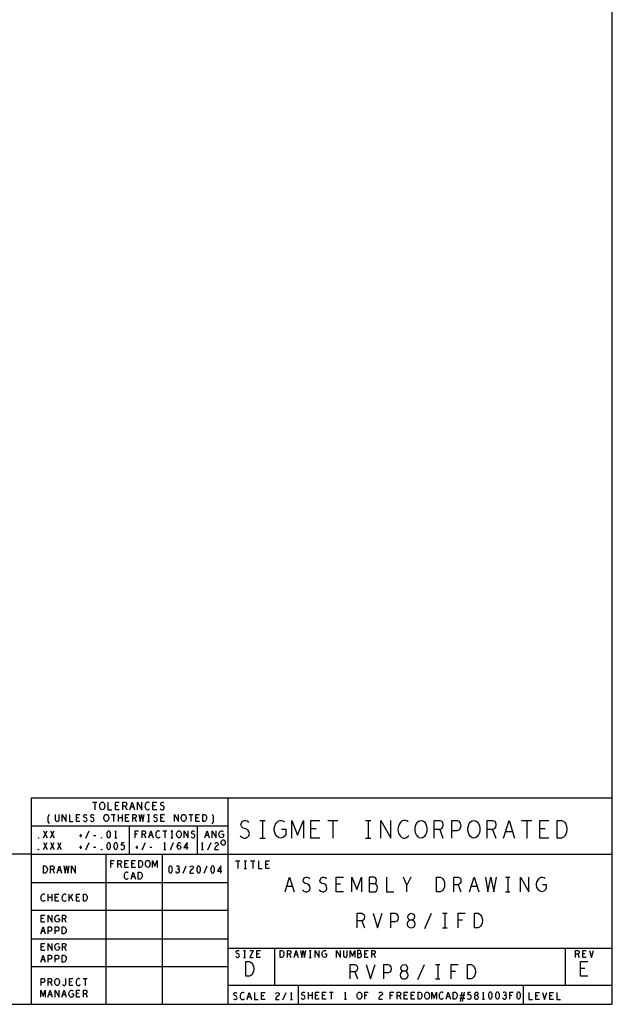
# Model space of a CAD drawing. Extents: x 23.5 to 56.5, y 21.5 to 42.5.
# Tile 14 of 15: x 50.2 to 56.5, y 21.5 to 32. Entities that reach past the tile are written whole.
import ezdxf

# ---------------------------------------------------------------- set-up
doc = ezdxf.new("R2010")
doc.units = 0
doc.layers.add('RVP8-IFD_E_tas', color=2, linetype='CONTINUOUS')

msp = doc.modelspace()

# ---------------------------------------------------------------- linework, layer by layer
at = {"layer": 'RVP8-IFD_E_tas'}
for points in [[(23.545, 21.545), (56.545, 21.545), (56.545, 42.545), (23.545, 42.545), (23.545, 21.545), (23.545, 21.545)], [(51.105, 23.62), (51.097, 23.621), (51.09, 23.627), (51.084, 23.635), (51.08, 23.644), (51.078, 23.655), (51.078, 23.665), (51.08, 23.676), (51.084, 23.685), (51.09, 23.693), (51.097, 23.699), (51.105, 23.7), (51.113, 23.699), (51.12, 23.693), (51.126, 23.685), (51.13, 23.676), (51.132, 23.665), (51.132, 23.655), (51.13, 23.644), (51.126, 23.635), (51.12, 23.627), (51.113, 23.621), (51.105, 23.62)], [(51.148, 23.495), (51.14, 23.496), (51.134, 23.501), (51.128, 23.509), (51.125, 23.517), (51.123, 23.528), (51.123, 23.538), (51.125, 23.548), (51.128, 23.556), (51.134, 23.564), (51.14, 23.569), (51.148, 23.57), (51.155, 23.569), (51.162, 23.564), (51.168, 23.556), (51.171, 23.548), (51.173, 23.538), (51.173, 23.528), (51.171, 23.517), (51.168, 23.509), (51.162, 23.501), (51.155, 23.496), (51.148, 23.495)], [(51.973, 23.495), (51.965, 23.496), (51.959, 23.501), (51.953, 23.509), (51.95, 23.517), (51.948, 23.528), (51.948, 23.538), (51.95, 23.548), (51.953, 23.556), (51.959, 23.564), (51.965, 23.569), (51.973, 23.57), (51.98, 23.569), (51.987, 23.564), (51.993, 23.556), (51.996, 23.548), (51.998, 23.538), (51.998, 23.528), (51.996, 23.517), (51.993, 23.509), (51.987, 23.501), (51.98, 23.496), (51.973, 23.495)], [(52.178, 23.495), (52.178, 23.57), (52.196, 23.57), (52.204, 23.566), (52.209, 23.561), (52.214, 23.554), (52.218, 23.545), (52.218, 23.532), (52.218, 23.52), (52.214, 23.511), (52.209, 23.504), (52.204, 23.499), (52.196, 23.495), (52.178, 23.495)], [(54.505, 23.318), (54.486, 23.321), (54.469, 23.334), (54.455, 23.353), (54.446, 23.374), (54.441, 23.399), (54.441, 23.424), (54.446, 23.45), (54.455, 23.472), (54.469, 23.49), (54.486, 23.503), (54.505, 23.506), (54.523, 23.503), (54.54, 23.49), (54.554, 23.472), (54.563, 23.45), (54.568, 23.424), (54.568, 23.399), (54.563, 23.374), (54.554, 23.353), (54.54, 23.334), (54.523, 23.321), (54.505, 23.318)], [(55.069, 23.318), (55.05, 23.321), (55.033, 23.334), (55.019, 23.353), (55.01, 23.374), (55.005, 23.399), (55.005, 23.424), (55.01, 23.45), (55.019, 23.472), (55.033, 23.49), (55.05, 23.503), (55.069, 23.506), (55.087, 23.503), (55.104, 23.49), (55.118, 23.472), (55.127, 23.45), (55.132, 23.424), (55.132, 23.399), (55.127, 23.374), (55.118, 23.353), (55.104, 23.334), (55.087, 23.321), (55.069, 23.318)], [(55.957, 23.318), (55.957, 23.506), (56.004, 23.506), (56.023, 23.497), (56.037, 23.484), (56.049, 23.465), (56.058, 23.443), (56.06, 23.412), (56.058, 23.381), (56.049, 23.359), (56.037, 23.34), (56.023, 23.327), (56.004, 23.318), (55.957, 23.318)], [(50.423, 23.317), (50.421, 23.319), (50.421, 23.321), (50.423, 23.323), (50.425, 23.321), (50.425, 23.319), (50.423, 23.317)], [(51.098, 23.317), (51.096, 23.319), (51.096, 23.321), (51.098, 23.323), (51.1, 23.321), (51.1, 23.319), (51.098, 23.317)], [(51.173, 23.395), (51.166, 23.392), (51.16, 23.386), (51.156, 23.379), (51.153, 23.369), (51.153, 23.358), (51.153, 23.346), (51.156, 23.336), (51.16, 23.329), (51.166, 23.323), (51.173, 23.32), (51.181, 23.323), (51.186, 23.329), (51.19, 23.336), (51.193, 23.346), (51.194, 23.358), (51.193, 23.369), (51.19, 23.379), (51.186, 23.386), (51.181, 23.392), (51.173, 23.395)], [(51.923, 23.32), (51.916, 23.321), (51.909, 23.326), (51.903, 23.334), (51.9, 23.343), (51.898, 23.353), (51.898, 23.362), (51.9, 23.372), (51.903, 23.381), (51.909, 23.389), (51.916, 23.394), (51.923, 23.395), (51.931, 23.394), (51.937, 23.389), (51.943, 23.381), (51.946, 23.372), (51.948, 23.362), (51.948, 23.353), (51.946, 23.343), (51.943, 23.334), (51.937, 23.326), (51.931, 23.321), (51.923, 23.32)], [(51.173, 23.27), (51.166, 23.267), (51.16, 23.261), (51.156, 23.254), (51.153, 23.244), (51.153, 23.233), (51.153, 23.221), (51.156, 23.211), (51.16, 23.204), (51.166, 23.198), (51.173, 23.195), (51.181, 23.198), (51.186, 23.204), (51.19, 23.211), (51.193, 23.221), (51.194, 23.233), (51.193, 23.244), (51.19, 23.254), (51.186, 23.261), (51.181, 23.267), (51.173, 23.27)], [(51.248, 23.27), (51.241, 23.267), (51.235, 23.261), (51.231, 23.254), (51.228, 23.244), (51.228, 23.233), (51.228, 23.221), (51.231, 23.211), (51.235, 23.204), (51.241, 23.198), (51.248, 23.195), (51.256, 23.198), (51.261, 23.204), (51.265, 23.211), (51.268, 23.221), (51.269, 23.233), (51.268, 23.244), (51.265, 23.254), (51.261, 23.261), (51.256, 23.267), (51.248, 23.27)], [(52.42, 23.27), (52.42, 23.274), (52.418, 23.279), (52.417, 23.282), (52.414, 23.286), (52.411, 23.289), (52.408, 23.292), (52.404, 23.294), (52.399, 23.295), (52.395, 23.295), (52.391, 23.295), (52.386, 23.294), (52.382, 23.292), (52.379, 23.289), (52.376, 23.286), (52.373, 23.282), (52.371, 23.279), (52.37, 23.274), (52.37, 23.27), (52.37, 23.266), (52.371, 23.261), (52.373, 23.257), (52.376, 23.254), (52.379, 23.251), (52.382, 23.248), (52.386, 23.247), (52.391, 23.245), (52.395, 23.245), (52.399, 23.245), (52.404, 23.247), (52.408, 23.248), (52.411, 23.251), (52.414, 23.254), (52.417, 23.257), (52.418, 23.261), (52.42, 23.266), (52.42, 23.27), (52.42, 23.27)], [(50.423, 23.192), (50.421, 23.194), (50.421, 23.196), (50.423, 23.198), (50.425, 23.196), (50.425, 23.194), (50.423, 23.192)], [(51.098, 23.192), (51.096, 23.194), (51.096, 23.196), (51.098, 23.198), (51.1, 23.196), (51.1, 23.194), (51.098, 23.192)], [(50.478, 22.945), (50.478, 23.02), (50.496, 23.02), (50.504, 23.016), (50.509, 23.011), (50.514, 23.004), (50.518, 22.995), (50.519, 22.983), (50.518, 22.97), (50.514, 22.961), (50.509, 22.954), (50.504, 22.949), (50.496, 22.945), (50.478, 22.945)], [(51.494, 23.005), (51.494, 23.08), (51.513, 23.08), (51.521, 23.076), (51.526, 23.071), (51.531, 23.064), (51.535, 23.055), (51.535, 23.042), (51.535, 23.03), (51.531, 23.021), (51.526, 23.014), (51.521, 23.009), (51.513, 23.005), (51.494, 23.005)], [(51.59, 23.005), (51.583, 23.006), (51.576, 23.011), (51.57, 23.019), (51.567, 23.028), (51.565, 23.038), (51.565, 23.048), (51.567, 23.058), (51.57, 23.066), (51.576, 23.074), (51.583, 23.079), (51.59, 23.08), (51.597, 23.079), (51.604, 23.074), (51.61, 23.066), (51.613, 23.058), (51.615, 23.048), (51.615, 23.038), (51.613, 23.028), (51.61, 23.019), (51.604, 23.011), (51.597, 23.006), (51.59, 23.005)], [(51.833, 23.02), (51.825, 23.017), (51.819, 23.011), (51.816, 23.004), (51.813, 22.994), (51.812, 22.983), (51.813, 22.971), (51.816, 22.961), (51.819, 22.954), (51.825, 22.948), (51.833, 22.945), (51.84, 22.948), (51.846, 22.954), (51.849, 22.961), (51.852, 22.971), (51.853, 22.983), (51.852, 22.994), (51.849, 23.004), (51.846, 23.011), (51.84, 23.017), (51.833, 23.02)], [(52.132, 23.02), (52.125, 23.017), (52.119, 23.011), (52.116, 23.004), (52.113, 22.994), (52.112, 22.983), (52.113, 22.971), (52.116, 22.961), (52.119, 22.954), (52.125, 22.948), (52.132, 22.945), (52.14, 22.948), (52.146, 22.954), (52.149, 22.961), (52.152, 22.971), (52.153, 22.983), (52.152, 22.994), (52.149, 23.004), (52.146, 23.011), (52.14, 23.017), (52.132, 23.02)], [(52.283, 23.02), (52.275, 23.017), (52.269, 23.011), (52.266, 23.004), (52.263, 22.994), (52.262, 22.983), (52.263, 22.971), (52.266, 22.961), (52.269, 22.954), (52.275, 22.948), (52.283, 22.945), (52.29, 22.948), (52.296, 22.954), (52.299, 22.961), (52.302, 22.971), (52.303, 22.983), (52.302, 22.994), (52.299, 23.004), (52.296, 23.011), (52.29, 23.017), (52.283, 23.02)], [(51.489, 22.88), (51.489, 22.955), (51.508, 22.955), (51.516, 22.951), (51.521, 22.946), (51.526, 22.939), (51.53, 22.93), (51.53, 22.917), (51.53, 22.905), (51.526, 22.896), (51.521, 22.889), (51.516, 22.884), (51.508, 22.88), (51.489, 22.88)], [(54.671, 22.745), (54.671, 22.901), (54.71, 22.901), (54.725, 22.893), (54.737, 22.883), (54.747, 22.867), (54.754, 22.849), (54.756, 22.823), (54.754, 22.797), (54.747, 22.779), (54.737, 22.763), (54.725, 22.753), (54.71, 22.745), (54.671, 22.745)], [(50.903, 22.645), (50.903, 22.72), (50.921, 22.72), (50.929, 22.716), (50.934, 22.711), (50.939, 22.704), (50.943, 22.695), (50.944, 22.683), (50.943, 22.67), (50.939, 22.661), (50.934, 22.654), (50.929, 22.649), (50.921, 22.645), (50.903, 22.645)], [(54.401, 22.36), (54.414, 22.363), (54.43, 22.37), (54.439, 22.383), (54.443, 22.402), (54.439, 22.42), (54.428, 22.435), (54.41, 22.443), (54.391, 22.443), (54.379, 22.448), (54.369, 22.461), (54.365, 22.48), (54.371, 22.498), (54.385, 22.511), (54.401, 22.516), (54.416, 22.511), (54.43, 22.498), (54.436, 22.48), (54.432, 22.461), (54.422, 22.448), (54.41, 22.443), (54.391, 22.443), (54.373, 22.435), (54.361, 22.42), (54.358, 22.402), (54.361, 22.383), (54.371, 22.37), (54.387, 22.363), (54.401, 22.36)], [(55.074, 22.36), (55.074, 22.516), (55.113, 22.516), (55.128, 22.508), (55.14, 22.498), (55.15, 22.482), (55.157, 22.464), (55.159, 22.438), (55.157, 22.412), (55.15, 22.394), (55.14, 22.378), (55.128, 22.368), (55.113, 22.36), (55.074, 22.36)], [(50.678, 22.295), (50.678, 22.37), (50.696, 22.37), (50.704, 22.366), (50.709, 22.361), (50.714, 22.354), (50.718, 22.345), (50.718, 22.333), (50.718, 22.32), (50.714, 22.311), (50.709, 22.304), (50.704, 22.299), (50.696, 22.295), (50.678, 22.295)], [(50.678, 21.995), (50.678, 22.07), (50.696, 22.07), (50.704, 22.066), (50.709, 22.061), (50.714, 22.054), (50.718, 22.045), (50.718, 22.032), (50.718, 22.02), (50.714, 22.011), (50.709, 22.004), (50.704, 21.999), (50.696, 21.995), (50.678, 21.995)], [(53.002, 22.045), (53.002, 22.12), (53.021, 22.12), (53.029, 22.116), (53.034, 22.111), (53.039, 22.104), (53.043, 22.095), (53.043, 22.083), (53.043, 22.07), (53.039, 22.061), (53.034, 22.054), (53.029, 22.049), (53.021, 22.045), (53.002, 22.045)], [(52.636, 21.845), (52.636, 22.001), (52.675, 22.001), (52.69, 21.993), (52.702, 21.983), (52.712, 21.967), (52.719, 21.949), (52.721, 21.923), (52.719, 21.897), (52.712, 21.879), (52.702, 21.863), (52.69, 21.853), (52.675, 21.845), (52.636, 21.845)], [(54.326, 21.815), (54.339, 21.818), (54.355, 21.825), (54.364, 21.838), (54.368, 21.857), (54.364, 21.875), (54.353, 21.89), (54.335, 21.898), (54.316, 21.898), (54.304, 21.903), (54.294, 21.916), (54.29, 21.935), (54.296, 21.953), (54.31, 21.966), (54.326, 21.971), (54.341, 21.966), (54.355, 21.953), (54.361, 21.935), (54.357, 21.916), (54.347, 21.903), (54.335, 21.898), (54.316, 21.898), (54.298, 21.89), (54.286, 21.875), (54.283, 21.857), (54.286, 21.838), (54.296, 21.825), (54.312, 21.818), (54.326, 21.815)], [(54.999, 21.815), (54.999, 21.971), (55.038, 21.971), (55.053, 21.963), (55.065, 21.953), (55.075, 21.937), (55.082, 21.919), (55.084, 21.893), (55.082, 21.867), (55.075, 21.849), (55.065, 21.833), (55.053, 21.823), (55.038, 21.815), (54.999, 21.815), (54.999, 21.815)], [(50.623, 21.745), (50.616, 21.746), (50.609, 21.751), (50.603, 21.759), (50.6, 21.767), (50.598, 21.778), (50.598, 21.788), (50.6, 21.798), (50.603, 21.806), (50.609, 21.814), (50.616, 21.819), (50.623, 21.82), (50.631, 21.819), (50.637, 21.814), (50.643, 21.806), (50.646, 21.798), (50.648, 21.788), (50.648, 21.778), (50.646, 21.767), (50.643, 21.759), (50.637, 21.751), (50.631, 21.746), (50.623, 21.745)], [(53.848, 21.6), (53.84, 21.601), (53.834, 21.606), (53.828, 21.614), (53.825, 21.622), (53.823, 21.632), (53.823, 21.642), (53.825, 21.653), (53.828, 21.661), (53.834, 21.669), (53.84, 21.674), (53.848, 21.675), (53.855, 21.674), (53.862, 21.669), (53.868, 21.661), (53.871, 21.653), (53.873, 21.642), (53.873, 21.632), (53.871, 21.622), (53.868, 21.614), (53.862, 21.606), (53.855, 21.601), (53.848, 21.6)], [(54.474, 21.6), (54.474, 21.675), (54.493, 21.675), (54.501, 21.671), (54.506, 21.666), (54.511, 21.659), (54.515, 21.65), (54.515, 21.638), (54.515, 21.625), (54.511, 21.616), (54.506, 21.609), (54.501, 21.604), (54.493, 21.6), (54.474, 21.6)], [(54.57, 21.6), (54.563, 21.601), (54.556, 21.606), (54.55, 21.614), (54.547, 21.622), (54.545, 21.632), (54.545, 21.642), (54.547, 21.653), (54.55, 21.661), (54.556, 21.669), (54.563, 21.674), (54.57, 21.675), (54.577, 21.674), (54.584, 21.669), (54.59, 21.661), (54.593, 21.653), (54.595, 21.642), (54.595, 21.632), (54.593, 21.622), (54.59, 21.614), (54.584, 21.606), (54.577, 21.601), (54.57, 21.6)], [(54.849, 21.6), (54.849, 21.675), (54.868, 21.675), (54.876, 21.671), (54.881, 21.666), (54.886, 21.659), (54.89, 21.65), (54.89, 21.638), (54.89, 21.625), (54.886, 21.616), (54.881, 21.609), (54.876, 21.604), (54.868, 21.6), (54.849, 21.6)], [(55.095, 21.6), (55.102, 21.601), (55.109, 21.605), (55.114, 21.611), (55.116, 21.62), (55.114, 21.629), (55.108, 21.636), (55.1, 21.64), (55.09, 21.64), (55.085, 21.642), (55.08, 21.649), (55.078, 21.657), (55.081, 21.666), (55.088, 21.673), (55.095, 21.675), (55.103, 21.673), (55.109, 21.666), (55.112, 21.657), (55.11, 21.649), (55.105, 21.642), (55.1, 21.64), (55.09, 21.64), (55.082, 21.636), (55.076, 21.629), (55.075, 21.62), (55.076, 21.611), (55.081, 21.605), (55.089, 21.601), (55.095, 21.6)], [(55.245, 21.675), (55.237, 21.673), (55.232, 21.666), (55.228, 21.659), (55.225, 21.649), (55.224, 21.638), (55.225, 21.626), (55.228, 21.616), (55.232, 21.609), (55.237, 21.603), (55.245, 21.6), (55.252, 21.603), (55.258, 21.609), (55.262, 21.616), (55.265, 21.626), (55.265, 21.638), (55.265, 21.649), (55.262, 21.659), (55.258, 21.666), (55.252, 21.673), (55.245, 21.675)], [(55.32, 21.675), (55.313, 21.673), (55.307, 21.666), (55.303, 21.659), (55.3, 21.649), (55.299, 21.638), (55.3, 21.626), (55.303, 21.616), (55.307, 21.609), (55.313, 21.603), (55.32, 21.6), (55.327, 21.603), (55.333, 21.609), (55.337, 21.616), (55.34, 21.626), (55.34, 21.638), (55.34, 21.649), (55.337, 21.659), (55.333, 21.666), (55.327, 21.673), (55.32, 21.675)], [(55.545, 21.675), (55.537, 21.673), (55.532, 21.666), (55.528, 21.659), (55.525, 21.649), (55.525, 21.638), (55.525, 21.626), (55.528, 21.616), (55.532, 21.609), (55.537, 21.603), (55.545, 21.6), (55.553, 21.603), (55.558, 21.609), (55.562, 21.616), (55.565, 21.626), (55.565, 21.638), (55.565, 21.649), (55.562, 21.659), (55.558, 21.666), (55.553, 21.673), (55.545, 21.675)]]:
    msp.add_lwpolyline(points, close=True, dxfattribs=at)
for points in [[(56.545, 23.745), (50.345, 23.745), (50.345, 21.545)], [(52.445, 23.745), (52.445, 21.545)], [(51.002, 23.7), (51.048, 23.7)], [(51.025, 23.7), (51.025, 23.62)], [(51.165, 23.7), (51.165, 23.62), (51.205, 23.62)], [(51.285, 23.62), (51.245, 23.62), (51.245, 23.7), (51.285, 23.7)], [(51.269, 23.661), (51.245, 23.661)], [(51.325, 23.62), (51.325, 23.7), (51.35, 23.7), (51.358, 23.696), (51.363, 23.691), (51.365, 23.68), (51.363, 23.669), (51.357, 23.663), (51.35, 23.659), (51.325, 23.659)], [(51.35, 23.659), (51.365, 23.62)], [(51.4, 23.62), (51.425, 23.7), (51.45, 23.62)], [(51.441, 23.648), (51.409, 23.648)], [(51.482, 23.62), (51.482, 23.7), (51.528, 23.62), (51.528, 23.7)], [(51.607, 23.693), (51.601, 23.697), (51.594, 23.7), (51.586, 23.7), (51.577, 23.696), (51.57, 23.689), (51.565, 23.681), (51.561, 23.668), (51.56, 23.656), (51.562, 23.644), (51.565, 23.636), (51.571, 23.628), (51.578, 23.623), (51.585, 23.62), (51.592, 23.62), (51.599, 23.623), (51.605, 23.627), (51.61, 23.632)], [(51.685, 23.62), (51.645, 23.62), (51.645, 23.7), (51.685, 23.7)], [(51.669, 23.661), (51.645, 23.661)], [(51.724, 23.631), (51.732, 23.624), (51.741, 23.62), (51.749, 23.62), (51.757, 23.624), (51.763, 23.631), (51.766, 23.64), (51.764, 23.649), (51.759, 23.657), (51.75, 23.663), (51.738, 23.665), (51.731, 23.671), (51.728, 23.68), (51.73, 23.689), (51.735, 23.696), (51.742, 23.7), (51.749, 23.7), (51.756, 23.697), (51.762, 23.691)], [(50.543, 23.47), (50.534, 23.483), (50.529, 23.495), (50.529, 23.545), (50.534, 23.558), (50.543, 23.57)], [(50.603, 23.57), (50.603, 23.516), (50.606, 23.505), (50.614, 23.497), (50.623, 23.495), (50.632, 23.497), (50.64, 23.505), (50.644, 23.516), (50.644, 23.57)], [(50.676, 23.495), (50.676, 23.57), (50.72, 23.495), (50.72, 23.57)], [(50.754, 23.57), (50.754, 23.495), (50.792, 23.495)], [(50.867, 23.495), (50.829, 23.495), (50.829, 23.57), (50.867, 23.57)], [(50.852, 23.534), (50.829, 23.534)], [(50.903, 23.505), (50.911, 23.499), (50.919, 23.495), (50.927, 23.495), (50.934, 23.499), (50.94, 23.505), (50.943, 23.514), (50.941, 23.522), (50.936, 23.53), (50.928, 23.535), (50.917, 23.538), (50.91, 23.542), (50.907, 23.551), (50.909, 23.56), (50.914, 23.566), (50.92, 23.57), (50.927, 23.57), (50.933, 23.567), (50.939, 23.561)], [(50.978, 23.505), (50.986, 23.499), (50.994, 23.495), (51.002, 23.495), (51.009, 23.499), (51.015, 23.505), (51.018, 23.514), (51.016, 23.522), (51.011, 23.53), (51.003, 23.535), (50.992, 23.538), (50.985, 23.542), (50.982, 23.551), (50.984, 23.56), (50.989, 23.566), (50.995, 23.57), (51.002, 23.57), (51.008, 23.567), (51.014, 23.561)], [(51.201, 23.57), (51.244, 23.57)], [(51.223, 23.57), (51.223, 23.495)], [(51.278, 23.495), (51.278, 23.57)], [(51.318, 23.532), (51.278, 23.532)], [(51.318, 23.57), (51.318, 23.495)], [(51.392, 23.495), (51.354, 23.495), (51.354, 23.57), (51.392, 23.57)], [(51.377, 23.534), (51.354, 23.534)], [(51.429, 23.495), (51.429, 23.57), (51.453, 23.57), (51.46, 23.566), (51.465, 23.561), (51.467, 23.551), (51.465, 23.541), (51.459, 23.535), (51.453, 23.531), (51.429, 23.531)], [(51.453, 23.531), (51.467, 23.495)], [(51.495, 23.57), (51.508, 23.495), (51.523, 23.57), (51.538, 23.495), (51.551, 23.57)], [(51.587, 23.57), (51.609, 23.57)], [(51.598, 23.57), (51.598, 23.495)], [(51.653, 23.505), (51.661, 23.499), (51.669, 23.495), (51.677, 23.495), (51.684, 23.499), (51.69, 23.505), (51.693, 23.514), (51.691, 23.522), (51.686, 23.53), (51.678, 23.535), (51.667, 23.538), (51.66, 23.542), (51.657, 23.551), (51.659, 23.56), (51.664, 23.566), (51.67, 23.57), (51.677, 23.57), (51.683, 23.567), (51.689, 23.561)], [(51.767, 23.495), (51.729, 23.495), (51.729, 23.57), (51.767, 23.57)], [(51.752, 23.534), (51.729, 23.534)], [(51.876, 23.495), (51.876, 23.57), (51.919, 23.495), (51.919, 23.57)], [(52.027, 23.57), (52.069, 23.57)], [(52.048, 23.57), (52.048, 23.495)], [(52.142, 23.495), (52.104, 23.495), (52.104, 23.57), (52.142, 23.57)], [(52.127, 23.534), (52.104, 23.534)], [(52.278, 23.47), (52.287, 23.483), (52.292, 23.495), (52.292, 23.545), (52.287, 23.558), (52.278, 23.57)], [(52.445, 23.445), (50.345, 23.445)], [(51.395, 23.145), (51.395, 23.445)], [(51.587, 23.495), (51.609, 23.495)], [(52.12, 23.145), (52.12, 23.445)], [(52.575, 23.343), (52.594, 23.327), (52.615, 23.318), (52.634, 23.318), (52.653, 23.327), (52.667, 23.343), (52.674, 23.365), (52.669, 23.387), (52.657, 23.406), (52.636, 23.418), (52.608, 23.424), (52.592, 23.437), (52.584, 23.459), (52.589, 23.481), (52.601, 23.497), (52.617, 23.506), (52.634, 23.506), (52.65, 23.5), (52.665, 23.484)], [(52.784, 23.506), (52.841, 23.506)], [(52.813, 23.506), (52.813, 23.318)], [(53.015, 23.412), (53.062, 23.412), (53.062, 23.356), (53.048, 23.337), (53.031, 23.324), (53.008, 23.318), (52.984, 23.324), (52.968, 23.337), (52.953, 23.356), (52.944, 23.378), (52.939, 23.403), (52.939, 23.424), (52.944, 23.443), (52.953, 23.465), (52.968, 23.484), (52.982, 23.497), (53, 23.506), (53.017, 23.506), (53.036, 23.5), (53.05, 23.487)], [(53.127, 23.318), (53.127, 23.506), (53.188, 23.349), (53.25, 23.506), (53.25, 23.318)], [(53.424, 23.318), (53.329, 23.318), (53.329, 23.506), (53.424, 23.506)], [(53.386, 23.415), (53.329, 23.415)], [(53.511, 23.506), (53.618, 23.506)], [(53.564, 23.506), (53.564, 23.318)], [(53.912, 23.506), (53.969, 23.506)], [(53.94, 23.506), (53.94, 23.318)], [(54.075, 23.318), (54.075, 23.506), (54.182, 23.318), (54.182, 23.506)], [(54.368, 23.49), (54.354, 23.5), (54.338, 23.506), (54.319, 23.506), (54.298, 23.497), (54.281, 23.481), (54.27, 23.462), (54.26, 23.431), (54.258, 23.403), (54.263, 23.374), (54.27, 23.356), (54.284, 23.337), (54.3, 23.324), (54.317, 23.318), (54.333, 23.318), (54.349, 23.324), (54.363, 23.334), (54.375, 23.346)], [(54.646, 23.318), (54.646, 23.506), (54.704, 23.506), (54.723, 23.497), (54.735, 23.484), (54.739, 23.459), (54.735, 23.434), (54.721, 23.418), (54.704, 23.409), (54.646, 23.409)], [(54.833, 23.318), (54.833, 23.506), (54.89, 23.506), (54.909, 23.497), (54.923, 23.475), (54.928, 23.45), (54.923, 23.424), (54.911, 23.406), (54.89, 23.396), (54.833, 23.396)], [(55.209, 23.318), (55.209, 23.506), (55.268, 23.506), (55.287, 23.497), (55.299, 23.484), (55.304, 23.459), (55.299, 23.434), (55.285, 23.418), (55.268, 23.409), (55.209, 23.409)], [(55.386, 23.318), (55.444, 23.506), (55.503, 23.318)], [(55.578, 23.506), (55.687, 23.506)], [(55.632, 23.506), (55.632, 23.318)], [(55.868, 23.318), (55.773, 23.318), (55.773, 23.506), (55.868, 23.506)], [(55.83, 23.415), (55.773, 23.415)], [(50.478, 23.32), (50.518, 23.395)], [(50.478, 23.395), (50.518, 23.32)], [(50.553, 23.32), (50.593, 23.395)], [(50.553, 23.395), (50.593, 23.32)], [(50.863, 23.345), (50.885, 23.345)], [(50.873, 23.361), (50.873, 23.329)], [(50.931, 23.317), (50.965, 23.395)], [(51.011, 23.345), (51.035, 23.345)], [(51.248, 23.32), (51.248, 23.395), (51.237, 23.38)], [(51.237, 23.32), (51.259, 23.32)], [(51.455, 23.32), (51.455, 23.395), (51.491, 23.395)], [(51.478, 23.359), (51.455, 23.359)], [(51.529, 23.32), (51.529, 23.395), (51.553, 23.395), (51.56, 23.391), (51.565, 23.386), (51.567, 23.376), (51.565, 23.366), (51.559, 23.36), (51.553, 23.356), (51.529, 23.356)], [(51.553, 23.356), (51.567, 23.32)], [(51.6, 23.32), (51.623, 23.395), (51.646, 23.32)], [(51.638, 23.346), (51.608, 23.346)], [(51.718, 23.389), (51.713, 23.392), (51.706, 23.395), (51.699, 23.395), (51.69, 23.391), (51.684, 23.385), (51.679, 23.378), (51.676, 23.365), (51.675, 23.354), (51.676, 23.343), (51.679, 23.335), (51.685, 23.327), (51.692, 23.323), (51.698, 23.32), (51.704, 23.32), (51.711, 23.323), (51.717, 23.326), (51.721, 23.331)], [(51.751, 23.395), (51.794, 23.395)], [(51.773, 23.395), (51.773, 23.32)], [(51.837, 23.395), (51.859, 23.395)], [(51.837, 23.32), (51.859, 23.32)], [(51.848, 23.395), (51.848, 23.32)], [(51.977, 23.32), (51.977, 23.395), (52.02, 23.32), (52.02, 23.395)], [(52.053, 23.33), (52.061, 23.324), (52.069, 23.32), (52.077, 23.32), (52.084, 23.324), (52.09, 23.33), (52.093, 23.339), (52.091, 23.347), (52.086, 23.355), (52.078, 23.36), (52.067, 23.362), (52.06, 23.368), (52.057, 23.376), (52.059, 23.385), (52.064, 23.391), (52.07, 23.395), (52.077, 23.395), (52.083, 23.392), (52.089, 23.386)], [(52.2, 23.32), (52.223, 23.395), (52.246, 23.32)], [(52.238, 23.346), (52.208, 23.346)], [(52.277, 23.32), (52.277, 23.395), (52.319, 23.32), (52.319, 23.395)], [(52.379, 23.358), (52.397, 23.358), (52.397, 23.335), (52.392, 23.327), (52.385, 23.323), (52.376, 23.32), (52.367, 23.323), (52.36, 23.327), (52.354, 23.335), (52.351, 23.344), (52.349, 23.354), (52.349, 23.362), (52.351, 23.37), (52.354, 23.379), (52.36, 23.386), (52.366, 23.391), (52.373, 23.395), (52.38, 23.395), (52.387, 23.392), (52.393, 23.388)], [(52.784, 23.318), (52.841, 23.318)], [(53.912, 23.318), (53.969, 23.318)], [(54.704, 23.409), (54.739, 23.318)], [(55.268, 23.409), (55.304, 23.318)], [(55.482, 23.384), (55.407, 23.384)], [(50.478, 23.195), (50.518, 23.27)], [(50.478, 23.27), (50.518, 23.195)], [(50.553, 23.195), (50.593, 23.27)], [(50.553, 23.27), (50.593, 23.195)], [(50.628, 23.195), (50.668, 23.27)], [(50.628, 23.27), (50.668, 23.195)], [(50.863, 23.22), (50.885, 23.22)], [(50.873, 23.236), (50.873, 23.204)], [(50.931, 23.192), (50.965, 23.27)], [(51.011, 23.22), (51.035, 23.22)], [(51.303, 23.206), (51.308, 23.2), (51.315, 23.196), (51.323, 23.195), (51.331, 23.198), (51.338, 23.202), (51.343, 23.211), (51.343, 23.221), (51.342, 23.231), (51.337, 23.237), (51.331, 23.243), (51.324, 23.244), (51.317, 23.243), (51.309, 23.237), (51.312, 23.27), (51.337, 23.27)], [(51.463, 23.22), (51.485, 23.22)], [(51.473, 23.236), (51.473, 23.204)], [(51.531, 23.192), (51.565, 23.27)], [(51.611, 23.22), (51.635, 23.22)], [(51.773, 23.195), (51.773, 23.27), (51.762, 23.255)], [(51.831, 23.192), (51.865, 23.27)], [(51.905, 23.226), (51.912, 23.235), (51.917, 23.24), (51.925, 23.243), (51.931, 23.24), (51.936, 23.235), (51.94, 23.228), (51.941, 23.219), (51.94, 23.211), (51.936, 23.204), (51.931, 23.198), (51.924, 23.195), (51.917, 23.198), (51.91, 23.205), (51.906, 23.216), (51.905, 23.229), (51.907, 23.245), (51.91, 23.254), (51.915, 23.263), (51.921, 23.269), (51.928, 23.27), (51.934, 23.267), (51.939, 23.261)], [(52.009, 23.195), (52.009, 23.27), (51.975, 23.216), (52.021, 23.216)], [(52.173, 23.195), (52.173, 23.27), (52.162, 23.255)], [(52.231, 23.192), (52.265, 23.27)], [(52.305, 23.257), (52.311, 23.265), (52.317, 23.269), (52.325, 23.27), (52.334, 23.267), (52.341, 23.261), (52.343, 23.254), (52.342, 23.246), (52.338, 23.24), (52.319, 23.228), (52.311, 23.219), (52.305, 23.206), (52.303, 23.195), (52.343, 23.195)], [(50.345, 23.145), (44.47, 23.145), (44.47, 21.545)], [(50.345, 23.145), (56.545, 23.145)], [(51.145, 21.545), (51.145, 23.145)], [(51.745, 23.145), (51.745, 21.545)], [(51.762, 23.195), (51.784, 23.195)], [(52.162, 23.195), (52.184, 23.195)], [(50.554, 22.945), (50.554, 23.02), (50.578, 23.02), (50.585, 23.016), (50.59, 23.011), (50.592, 23.001), (50.59, 22.991), (50.584, 22.985), (50.578, 22.981), (50.554, 22.981)], [(50.625, 22.945), (50.648, 23.02), (50.671, 22.945)], [(50.695, 23.02), (50.708, 22.945), (50.723, 23.02), (50.738, 22.945), (50.751, 23.02)], [(50.777, 22.945), (50.777, 23.02), (50.819, 22.945), (50.819, 23.02)], [(51.197, 23.005), (51.197, 23.08), (51.233, 23.08)], [(51.22, 23.044), (51.197, 23.044)], [(51.271, 23.005), (51.271, 23.08), (51.295, 23.08), (51.302, 23.076), (51.307, 23.071), (51.309, 23.061), (51.307, 23.051), (51.301, 23.045), (51.295, 23.041), (51.271, 23.041)], [(51.295, 23.041), (51.309, 23.005)], [(51.384, 23.005), (51.346, 23.005), (51.346, 23.08), (51.384, 23.08)], [(51.369, 23.044), (51.346, 23.044)], [(51.459, 23.005), (51.421, 23.005), (51.421, 23.08), (51.459, 23.08)], [(51.444, 23.044), (51.421, 23.044)], [(51.641, 23.005), (51.641, 23.08), (51.665, 23.017), (51.689, 23.08), (51.689, 23.005)], [(51.914, 22.985), (51.92, 22.989), (51.924, 22.995), (51.926, 23.003), (51.924, 23.01), (51.92, 23.016), (51.911, 23.02), (51.903, 23.019), (51.894, 23.014)], [(51.966, 22.942), (51.999, 23.02)], [(52.04, 23.007), (52.045, 23.015), (52.052, 23.019), (52.059, 23.02), (52.069, 23.017), (52.075, 23.011), (52.077, 23.004), (52.076, 22.996), (52.072, 22.99), (52.054, 22.978), (52.045, 22.969), (52.04, 22.956), (52.038, 22.945), (52.077, 22.945)], [(52.191, 22.942), (52.224, 23.02)], [(52.369, 22.945), (52.369, 23.02), (52.334, 22.966), (52.381, 22.966)], [(52.527, 23.075), (52.573, 23.075)], [(52.55, 23.075), (52.55, 22.995)], [(52.618, 23.075), (52.642, 23.075)], [(52.618, 22.995), (52.642, 22.995)], [(52.63, 23.075), (52.63, 22.995)], [(52.687, 23.075), (52.733, 23.075)], [(52.71, 23.075), (52.71, 22.995)], [(52.77, 23.075), (52.77, 22.995), (52.81, 22.995)], [(52.89, 22.995), (52.85, 22.995), (52.85, 23.075), (52.89, 23.075)], [(52.874, 23.036), (52.85, 23.036)], [(50.578, 22.981), (50.592, 22.945)], [(50.663, 22.971), (50.633, 22.971)], [(51.381, 22.949), (51.375, 22.952), (51.368, 22.955), (51.361, 22.955), (51.353, 22.951), (51.346, 22.945), (51.341, 22.938), (51.338, 22.925), (51.337, 22.914), (51.339, 22.903), (51.341, 22.895), (51.347, 22.888), (51.354, 22.882), (51.36, 22.88), (51.367, 22.88), (51.373, 22.882), (51.379, 22.886), (51.383, 22.891)], [(51.412, 22.88), (51.435, 22.955), (51.458, 22.88)], [(51.45, 22.906), (51.42, 22.906)], [(51.887, 22.96), (51.893, 22.951), (51.9, 22.946), (51.908, 22.945), (51.916, 22.946), (51.923, 22.952), (51.928, 22.96), (51.929, 22.968), (51.927, 22.976), (51.921, 22.983), (51.914, 22.985), (51.906, 22.985)], [(53.054, 22.745), (53.103, 22.901), (53.151, 22.745)], [(53.241, 22.766), (53.256, 22.753), (53.274, 22.745), (53.289, 22.745), (53.305, 22.753), (53.317, 22.766), (53.322, 22.784), (53.319, 22.802), (53.309, 22.818), (53.291, 22.828), (53.268, 22.833), (53.254, 22.844), (53.248, 22.862), (53.252, 22.88), (53.262, 22.893), (53.276, 22.901), (53.289, 22.901), (53.303, 22.896), (53.315, 22.883)], [(53.42, 22.766), (53.435, 22.753), (53.453, 22.745), (53.468, 22.745), (53.484, 22.753), (53.496, 22.766), (53.501, 22.784), (53.498, 22.802), (53.488, 22.818), (53.47, 22.828), (53.447, 22.833), (53.433, 22.844), (53.427, 22.862), (53.431, 22.88), (53.441, 22.893), (53.455, 22.901), (53.468, 22.901), (53.482, 22.896), (53.494, 22.883)], [(53.679, 22.745), (53.6, 22.745), (53.6, 22.901), (53.679, 22.901)], [(53.768, 22.745), (53.768, 22.901), (53.819, 22.771), (53.869, 22.901), (53.869, 22.745)], [(54.013, 22.828), (54.021, 22.836), (54.027, 22.849), (54.031, 22.867), (54.027, 22.883), (54.019, 22.893), (54.005, 22.901), (53.953, 22.901), (53.953, 22.745), (54.017, 22.745), (54.031, 22.755), (54.038, 22.771), (54.042, 22.789), (54.038, 22.807), (54.027, 22.823), (54.013, 22.828), (53.953, 22.828)], [(54.138, 22.901), (54.138, 22.745), (54.215, 22.745)], [(54.355, 22.745), (54.355, 22.815), (54.317, 22.901)], [(54.395, 22.901), (54.355, 22.815)], [(54.854, 22.745), (54.854, 22.901), (54.902, 22.901), (54.918, 22.893), (54.928, 22.883), (54.931, 22.862), (54.928, 22.841), (54.916, 22.828), (54.902, 22.82), (54.854, 22.82)], [(55.023, 22.745), (55.071, 22.901), (55.12, 22.745)], [(55.192, 22.901), (55.219, 22.745), (55.25, 22.901), (55.282, 22.745), (55.309, 22.901)], [(55.406, 22.901), (55.453, 22.901)], [(55.43, 22.901), (55.43, 22.745)], [(55.564, 22.745), (55.564, 22.901), (55.653, 22.745), (55.653, 22.901)], [(55.799, 22.823), (55.838, 22.823), (55.838, 22.776), (55.826, 22.761), (55.813, 22.75), (55.793, 22.745), (55.774, 22.75), (55.76, 22.761), (55.749, 22.776), (55.741, 22.794), (55.737, 22.815), (55.737, 22.833), (55.741, 22.849), (55.749, 22.867), (55.76, 22.883), (55.772, 22.893), (55.787, 22.901), (55.801, 22.901), (55.817, 22.896), (55.828, 22.885)], [(50.345, 22.845), (52.445, 22.845)], [(53.134, 22.8), (53.071, 22.8)], [(53.647, 22.826), (53.6, 22.826)], [(54.902, 22.82), (54.931, 22.745)], [(55.103, 22.8), (55.04, 22.8)], [(50.493, 22.714), (50.488, 22.718), (50.481, 22.72), (50.474, 22.72), (50.465, 22.716), (50.459, 22.71), (50.454, 22.702), (50.451, 22.69), (50.45, 22.679), (50.451, 22.667), (50.454, 22.66), (50.46, 22.653), (50.466, 22.647), (50.473, 22.645), (50.479, 22.645), (50.486, 22.647), (50.492, 22.651), (50.496, 22.656)], [(50.528, 22.645), (50.528, 22.72)], [(50.568, 22.683), (50.528, 22.683)], [(50.568, 22.72), (50.568, 22.645)], [(50.642, 22.645), (50.604, 22.645), (50.604, 22.72), (50.642, 22.72)], [(50.627, 22.684), (50.604, 22.684)], [(50.718, 22.714), (50.713, 22.718), (50.706, 22.72), (50.699, 22.72), (50.69, 22.716), (50.684, 22.71), (50.679, 22.702), (50.676, 22.69), (50.675, 22.679), (50.676, 22.667), (50.679, 22.66), (50.685, 22.653), (50.692, 22.647), (50.698, 22.645), (50.704, 22.645), (50.711, 22.647), (50.717, 22.651), (50.721, 22.656)], [(50.752, 22.645), (50.752, 22.72)], [(50.788, 22.72), (50.752, 22.674)], [(50.793, 22.645), (50.768, 22.695)], [(50.867, 22.645), (50.829, 22.645), (50.829, 22.72), (50.867, 22.72)], [(50.852, 22.684), (50.829, 22.684)], [(55.406, 22.745), (55.453, 22.745)], [(52.445, 22.545), (50.345, 22.545)], [(50.492, 22.42), (50.454, 22.42), (50.454, 22.495), (50.492, 22.495)], [(50.527, 22.42), (50.527, 22.495), (50.569, 22.42), (50.569, 22.495)], [(50.629, 22.458), (50.647, 22.458), (50.647, 22.435), (50.642, 22.427), (50.635, 22.423), (50.626, 22.42), (50.617, 22.423), (50.61, 22.427), (50.604, 22.435), (50.601, 22.444), (50.599, 22.454), (50.599, 22.462), (50.601, 22.47), (50.604, 22.479), (50.61, 22.486), (50.616, 22.491), (50.623, 22.495), (50.63, 22.495), (50.637, 22.493), (50.643, 22.487)], [(50.679, 22.42), (50.679, 22.495), (50.703, 22.495), (50.71, 22.491), (50.715, 22.486), (50.717, 22.476), (50.715, 22.466), (50.709, 22.46), (50.703, 22.456), (50.679, 22.456)], [(53.825, 22.36), (53.825, 22.516), (53.873, 22.516), (53.889, 22.508), (53.899, 22.498), (53.903, 22.477), (53.899, 22.456), (53.887, 22.443), (53.873, 22.435), (53.825, 22.435)], [(53.994, 22.516), (54.042, 22.36), (54.091, 22.516)], [(54.182, 22.36), (54.182, 22.516), (54.229, 22.516), (54.245, 22.508), (54.257, 22.49), (54.261, 22.469), (54.257, 22.448), (54.247, 22.433), (54.229, 22.425), (54.182, 22.425)], [(54.544, 22.355), (54.615, 22.516)], [(54.735, 22.516), (54.782, 22.516)], [(54.758, 22.516), (54.758, 22.36)], [(54.9, 22.36), (54.9, 22.516), (54.975, 22.516)], [(50.45, 22.295), (50.473, 22.37), (50.496, 22.295)], [(50.477, 22.459), (50.454, 22.459)], [(50.529, 22.295), (50.529, 22.37), (50.552, 22.37), (50.559, 22.366), (50.565, 22.358), (50.567, 22.347), (50.565, 22.337), (50.56, 22.33), (50.552, 22.326), (50.529, 22.326)], [(50.604, 22.295), (50.604, 22.37), (50.627, 22.37), (50.634, 22.366), (50.64, 22.358), (50.642, 22.347), (50.64, 22.337), (50.635, 22.33), (50.627, 22.326), (50.604, 22.326)], [(50.703, 22.456), (50.717, 22.42)], [(53.873, 22.435), (53.903, 22.36)], [(54.947, 22.441), (54.9, 22.441)], [(50.488, 22.321), (50.458, 22.321)], [(54.735, 22.36), (54.782, 22.36)], [(50.345, 22.245), (52.445, 22.245)], [(50.492, 22.12), (50.454, 22.12), (50.454, 22.195), (50.492, 22.195)], [(50.477, 22.159), (50.454, 22.159)], [(50.527, 22.12), (50.527, 22.195), (50.569, 22.12), (50.569, 22.195)], [(50.629, 22.157), (50.647, 22.157), (50.647, 22.135), (50.642, 22.128), (50.635, 22.122), (50.626, 22.12), (50.617, 22.122), (50.61, 22.128), (50.604, 22.135), (50.601, 22.144), (50.599, 22.154), (50.599, 22.163), (50.601, 22.17), (50.604, 22.179), (50.61, 22.186), (50.616, 22.191), (50.623, 22.195), (50.63, 22.195), (50.637, 22.192), (50.643, 22.188)], [(50.679, 22.12), (50.679, 22.195), (50.703, 22.195), (50.71, 22.191), (50.715, 22.186), (50.717, 22.176), (50.715, 22.166), (50.709, 22.16), (50.703, 22.156), (50.679, 22.156)], [(50.703, 22.156), (50.717, 22.12)], [(50.45, 21.995), (50.473, 22.07), (50.496, 21.995)], [(50.529, 21.995), (50.529, 22.07), (50.552, 22.07), (50.559, 22.066), (50.565, 22.058), (50.567, 22.048), (50.565, 22.038), (50.56, 22.03), (50.552, 22.026), (50.529, 22.026)], [(50.604, 21.995), (50.604, 22.07), (50.627, 22.07), (50.634, 22.066), (50.64, 22.058), (50.642, 22.048), (50.64, 22.038), (50.635, 22.03), (50.627, 22.026), (50.604, 22.026)], [(52.445, 22.145), (56.545, 22.145)], [(52.528, 22.055), (52.536, 22.049), (52.544, 22.045), (52.552, 22.045), (52.559, 22.049), (52.565, 22.055), (52.568, 22.064), (52.566, 22.073), (52.561, 22.08), (52.553, 22.085), (52.542, 22.087), (52.535, 22.093), (52.532, 22.101), (52.534, 22.11), (52.539, 22.116), (52.545, 22.12), (52.552, 22.12), (52.558, 22.118), (52.564, 22.111)], [(52.612, 22.12), (52.634, 22.12)], [(52.623, 22.12), (52.623, 22.045)], [(52.68, 22.12), (52.716, 22.12), (52.68, 22.045), (52.716, 22.045)], [(52.792, 22.045), (52.754, 22.045), (52.754, 22.12), (52.792, 22.12)], [(52.777, 22.084), (52.754, 22.084)], [(52.945, 21.745), (52.945, 22.145)], [(53.079, 22.045), (53.079, 22.12), (53.103, 22.12), (53.11, 22.116), (53.115, 22.111), (53.117, 22.101), (53.115, 22.091), (53.109, 22.085), (53.103, 22.081), (53.079, 22.081)], [(53.103, 22.081), (53.117, 22.045)], [(53.15, 22.045), (53.173, 22.12), (53.196, 22.045)], [(53.188, 22.071), (53.158, 22.071)], [(53.22, 22.12), (53.233, 22.045), (53.248, 22.12), (53.263, 22.045), (53.276, 22.12)], [(53.312, 22.12), (53.334, 22.12)], [(53.323, 22.12), (53.323, 22.045)], [(53.376, 22.045), (53.376, 22.12), (53.419, 22.045), (53.419, 22.12)], [(53.479, 22.083), (53.497, 22.083), (53.497, 22.06), (53.492, 22.052), (53.485, 22.048), (53.476, 22.045), (53.466, 22.048), (53.46, 22.052), (53.454, 22.06), (53.451, 22.069), (53.449, 22.079), (53.449, 22.087), (53.451, 22.095), (53.454, 22.104), (53.46, 22.111), (53.465, 22.116), (53.473, 22.12), (53.479, 22.12), (53.487, 22.118), (53.493, 22.112)], [(53.602, 22.045), (53.602, 22.12), (53.645, 22.045), (53.645, 22.12)], [(53.678, 22.12), (53.678, 22.066), (53.681, 22.055), (53.689, 22.048), (53.698, 22.045), (53.707, 22.048), (53.715, 22.055), (53.718, 22.066), (53.718, 22.12)], [(53.749, 22.045), (53.749, 22.12), (53.773, 22.058), (53.797, 22.12), (53.797, 22.045)], [(53.855, 22.085), (53.859, 22.089), (53.862, 22.095), (53.864, 22.104), (53.862, 22.111), (53.858, 22.116), (53.852, 22.12), (53.826, 22.12), (53.826, 22.045), (53.857, 22.045), (53.864, 22.05), (53.868, 22.058), (53.869, 22.066), (53.868, 22.075), (53.862, 22.083), (53.855, 22.085), (53.826, 22.085)], [(53.942, 22.045), (53.904, 22.045), (53.904, 22.12), (53.942, 22.12)], [(53.927, 22.084), (53.904, 22.084)], [(53.979, 22.045), (53.979, 22.12), (54.003, 22.12), (54.01, 22.116), (54.015, 22.111), (54.017, 22.101), (54.015, 22.091), (54.009, 22.085), (54.003, 22.081), (53.979, 22.081)], [(54.003, 22.081), (54.017, 22.045)], [(56.045, 21.745), (56.045, 22.145)], [(56.154, 22.045), (56.154, 22.12), (56.178, 22.12), (56.185, 22.116), (56.19, 22.111), (56.192, 22.101), (56.19, 22.091), (56.184, 22.085), (56.178, 22.081), (56.154, 22.081)], [(56.178, 22.081), (56.192, 22.045)], [(56.267, 22.045), (56.229, 22.045), (56.229, 22.12), (56.267, 22.12)], [(56.252, 22.084), (56.229, 22.084)], [(56.3, 22.12), (56.323, 22.045), (56.346, 22.12)], [(52.445, 21.945), (50.345, 21.945)], [(50.488, 22.021), (50.458, 22.021)], [(52.612, 22.045), (52.634, 22.045)], [(53.312, 22.045), (53.334, 22.045)], [(53.75, 21.815), (53.75, 21.971), (53.798, 21.971), (53.814, 21.963), (53.824, 21.953), (53.827, 21.932), (53.824, 21.911), (53.812, 21.898), (53.798, 21.89), (53.75, 21.89)], [(53.919, 21.971), (53.967, 21.815), (54.016, 21.971)], [(54.107, 21.815), (54.107, 21.971), (54.154, 21.971), (54.17, 21.963), (54.182, 21.945), (54.186, 21.924), (54.182, 21.903), (54.172, 21.888), (54.154, 21.88), (54.107, 21.88)], [(54.469, 21.81), (54.54, 21.971)], [(54.66, 21.971), (54.707, 21.971)], [(54.683, 21.971), (54.683, 21.815)], [(54.825, 21.815), (54.825, 21.971), (54.9, 21.971)], [(56.284, 21.845), (56.206, 21.845), (56.206, 22.001), (56.284, 22.001)], [(53.798, 21.89), (53.827, 21.815)], [(54.872, 21.896), (54.825, 21.896)], [(56.253, 21.926), (56.206, 21.926)], [(50.454, 21.745), (50.454, 21.82), (50.477, 21.82), (50.484, 21.816), (50.49, 21.808), (50.492, 21.798), (50.49, 21.788), (50.485, 21.78), (50.477, 21.776), (50.454, 21.776)], [(50.529, 21.745), (50.529, 21.82), (50.553, 21.82), (50.56, 21.816), (50.565, 21.811), (50.567, 21.801), (50.565, 21.791), (50.559, 21.785), (50.553, 21.781), (50.529, 21.781)], [(50.553, 21.781), (50.567, 21.745)], [(50.679, 21.76), (50.684, 21.753), (50.69, 21.747), (50.696, 21.745), (50.704, 21.747), (50.709, 21.753), (50.715, 21.76), (50.717, 21.77), (50.717, 21.82)], [(50.792, 21.745), (50.754, 21.745), (50.754, 21.82), (50.792, 21.82)], [(50.777, 21.784), (50.754, 21.784)], [(50.868, 21.814), (50.863, 21.817), (50.856, 21.82), (50.849, 21.82), (50.84, 21.816), (50.834, 21.81), (50.829, 21.802), (50.826, 21.79), (50.825, 21.779), (50.826, 21.767), (50.829, 21.76), (50.835, 21.753), (50.841, 21.747), (50.848, 21.745), (50.854, 21.745), (50.861, 21.747), (50.867, 21.751), (50.871, 21.756)], [(50.902, 21.82), (50.944, 21.82)], [(50.923, 21.82), (50.923, 21.745)], [(56.545, 21.745), (52.445, 21.745)], [(53.195, 21.745), (53.195, 21.545)], [(54.66, 21.815), (54.707, 21.815)], [(55.595, 21.745), (55.595, 21.545)], [(50.449, 21.62), (50.449, 21.695), (50.473, 21.632), (50.497, 21.695), (50.497, 21.62)], [(50.525, 21.62), (50.548, 21.695), (50.571, 21.62)], [(50.563, 21.646), (50.533, 21.646)], [(50.602, 21.62), (50.602, 21.695), (50.645, 21.62), (50.645, 21.695)], [(50.675, 21.62), (50.698, 21.695), (50.721, 21.62)], [(50.713, 21.646), (50.683, 21.646)], [(50.779, 21.657), (50.797, 21.657), (50.797, 21.635), (50.792, 21.628), (50.785, 21.622), (50.776, 21.62), (50.766, 21.622), (50.76, 21.628), (50.754, 21.635), (50.751, 21.644), (50.749, 21.654), (50.749, 21.663), (50.751, 21.67), (50.754, 21.679), (50.76, 21.686), (50.765, 21.691), (50.773, 21.695), (50.779, 21.695), (50.787, 21.692), (50.793, 21.688)], [(50.867, 21.62), (50.829, 21.62), (50.829, 21.695), (50.867, 21.695)], [(50.852, 21.659), (50.829, 21.659)], [(50.904, 21.62), (50.904, 21.695), (50.928, 21.695), (50.935, 21.691), (50.94, 21.686), (50.942, 21.676), (50.94, 21.666), (50.934, 21.66), (50.928, 21.656), (50.904, 21.656)], [(50.928, 21.656), (50.942, 21.62), (50.942, 21.62)], [(52.503, 21.605), (52.511, 21.599), (52.519, 21.595), (52.527, 21.595), (52.534, 21.599), (52.54, 21.605), (52.543, 21.614), (52.541, 21.622), (52.536, 21.63), (52.528, 21.635), (52.516, 21.638), (52.51, 21.642), (52.507, 21.651), (52.509, 21.66), (52.514, 21.666), (52.52, 21.67), (52.527, 21.67), (52.533, 21.667), (52.539, 21.661)], [(52.618, 21.664), (52.613, 21.667), (52.606, 21.67), (52.599, 21.67), (52.59, 21.666), (52.584, 21.66), (52.579, 21.653), (52.576, 21.64), (52.575, 21.629), (52.576, 21.618), (52.579, 21.61), (52.585, 21.603), (52.591, 21.597), (52.598, 21.595), (52.604, 21.595), (52.611, 21.597), (52.617, 21.601), (52.621, 21.606)], [(52.65, 21.595), (52.673, 21.67), (52.696, 21.595)], [(52.729, 21.67), (52.729, 21.595), (52.767, 21.595)], [(52.842, 21.595), (52.804, 21.595), (52.804, 21.67), (52.842, 21.67)], [(52.827, 21.634), (52.804, 21.634)], [(52.955, 21.657), (52.961, 21.665), (52.967, 21.669), (52.975, 21.67), (52.984, 21.667), (52.991, 21.661), (52.993, 21.654), (52.992, 21.646), (52.988, 21.64), (52.969, 21.628), (52.961, 21.619), (52.955, 21.606), (52.953, 21.595), (52.993, 21.595)], [(53.031, 21.593), (53.065, 21.67)], [(53.123, 21.595), (53.123, 21.67), (53.112, 21.655)], [(53.228, 21.61), (53.236, 21.604), (53.244, 21.6), (53.252, 21.6), (53.259, 21.604), (53.265, 21.61), (53.268, 21.619), (53.266, 21.628), (53.261, 21.635), (53.253, 21.64), (53.242, 21.642), (53.235, 21.647), (53.232, 21.656), (53.234, 21.665), (53.239, 21.671), (53.245, 21.675), (53.252, 21.675), (53.258, 21.673), (53.264, 21.666)], [(53.303, 21.6), (53.303, 21.675)], [(53.343, 21.638), (53.303, 21.638)], [(53.343, 21.675), (53.343, 21.6)], [(53.417, 21.6), (53.379, 21.6), (53.379, 21.675), (53.417, 21.675)], [(53.402, 21.639), (53.379, 21.639)], [(53.492, 21.6), (53.454, 21.6), (53.454, 21.675), (53.492, 21.675)], [(53.477, 21.639), (53.454, 21.639)], [(53.527, 21.675), (53.569, 21.675)], [(53.548, 21.675), (53.548, 21.6)], [(53.698, 21.6), (53.698, 21.675), (53.687, 21.66)], [(53.905, 21.6), (53.905, 21.675), (53.941, 21.675)], [(53.928, 21.639), (53.905, 21.639)], [(54.055, 21.663), (54.061, 21.67), (54.067, 21.674), (54.075, 21.675), (54.084, 21.673), (54.091, 21.666), (54.093, 21.659), (54.092, 21.651), (54.088, 21.645), (54.069, 21.632), (54.061, 21.624), (54.055, 21.611), (54.053, 21.6), (54.093, 21.6)], [(54.177, 21.6), (54.177, 21.675), (54.213, 21.675)], [(54.2, 21.639), (54.177, 21.639)], [(54.251, 21.6), (54.251, 21.675), (54.275, 21.675), (54.282, 21.671), (54.287, 21.666), (54.289, 21.656), (54.287, 21.646), (54.281, 21.64), (54.275, 21.636), (54.251, 21.636)], [(54.275, 21.636), (54.289, 21.6)], [(54.364, 21.6), (54.326, 21.6), (54.326, 21.675), (54.364, 21.675)], [(54.349, 21.639), (54.326, 21.639)], [(54.439, 21.6), (54.401, 21.6), (54.401, 21.675), (54.439, 21.675)], [(54.424, 21.639), (54.401, 21.639)], [(54.621, 21.6), (54.621, 21.675), (54.645, 21.612), (54.669, 21.675), (54.669, 21.6)], [(54.741, 21.669), (54.735, 21.673), (54.728, 21.675), (54.721, 21.675), (54.713, 21.671), (54.706, 21.665), (54.701, 21.657), (54.698, 21.645), (54.697, 21.634), (54.699, 21.622), (54.701, 21.615), (54.707, 21.608), (54.714, 21.603), (54.72, 21.6), (54.727, 21.6), (54.733, 21.603), (54.739, 21.606), (54.743, 21.611)], [(54.772, 21.6), (54.795, 21.675), (54.818, 21.6)], [(54.973, 21.638), (54.917, 21.638)], [(54.926, 21.575), (54.945, 21.675)], [(54.964, 21.675), (54.945, 21.575)], [(55, 21.611), (55.005, 21.605), (55.012, 21.601), (55.02, 21.6), (55.028, 21.603), (55.035, 21.608), (55.04, 21.616), (55.041, 21.626), (55.039, 21.636), (55.034, 21.642), (55.028, 21.647), (55.021, 21.649), (55.014, 21.647), (55.006, 21.642), (55.009, 21.675), (55.034, 21.675)], [(55.17, 21.6), (55.17, 21.675), (55.159, 21.66)], [(55.375, 21.615), (55.38, 21.606), (55.388, 21.601), (55.396, 21.6), (55.403, 21.601), (55.411, 21.608), (55.416, 21.615), (55.417, 21.622), (55.415, 21.631), (55.408, 21.638), (55.402, 21.64), (55.393, 21.64)], [(55.402, 21.64), (55.407, 21.644), (55.412, 21.65), (55.414, 21.657), (55.412, 21.665), (55.407, 21.671), (55.399, 21.675), (55.39, 21.674), (55.382, 21.669)], [(55.452, 21.6), (55.452, 21.675), (55.488, 21.675)], [(55.475, 21.639), (55.452, 21.639)], [(55.654, 21.67), (55.654, 21.595), (55.692, 21.595)], [(55.767, 21.595), (55.729, 21.595), (55.729, 21.67), (55.767, 21.67)], [(55.752, 21.634), (55.729, 21.634)], [(55.8, 21.67), (55.823, 21.595), (55.846, 21.67)], [(55.917, 21.595), (55.879, 21.595), (55.879, 21.67), (55.917, 21.67)], [(55.902, 21.634), (55.879, 21.634)], [(55.954, 21.67), (55.954, 21.595), (55.992, 21.595)], [(52.688, 21.621), (52.658, 21.621)], [(53.112, 21.595), (53.134, 21.595)], [(53.687, 21.6), (53.709, 21.6)], [(54.81, 21.626), (54.78, 21.626)], [(54.917, 21.612), (54.973, 21.612)], [(55.159, 21.6), (55.181, 21.6)]]:
    msp.add_lwpolyline(points, dxfattribs=at)

doc.saveas('drawing.dxf')
